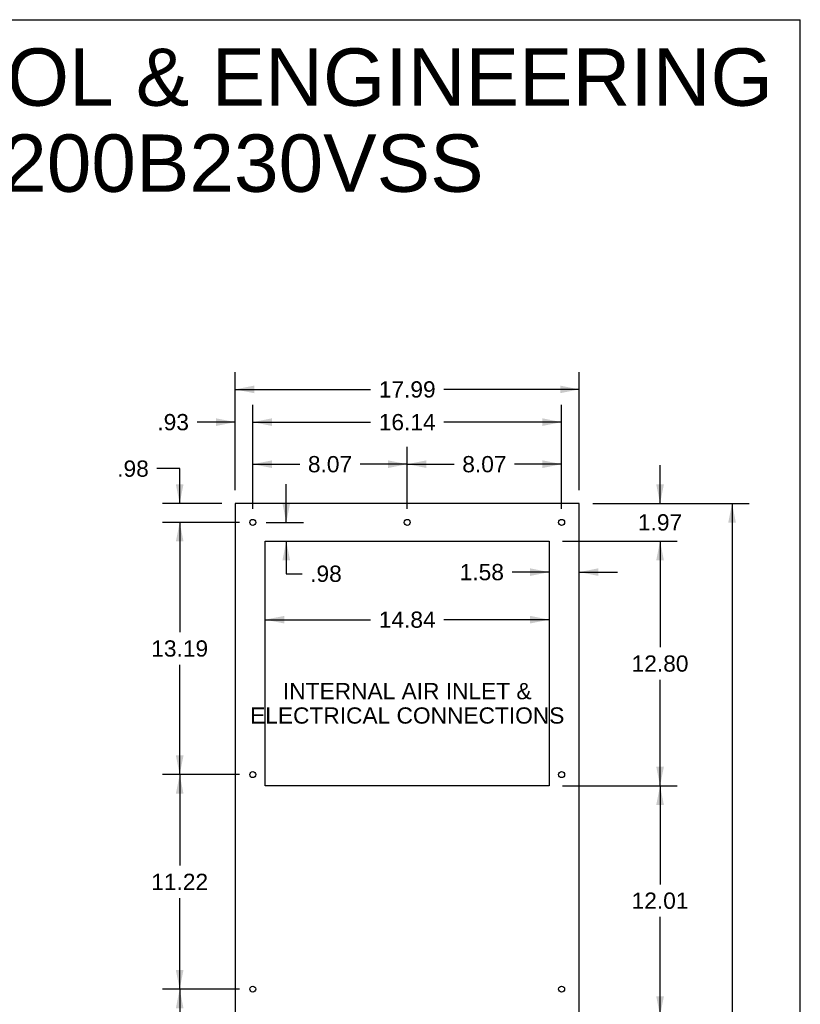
# Model space of a CAD drawing. Header units: inches. Extents: x 0 to 170, y 0 to 110.
# Tile 12 of 12: x 129 to 170, y 59 to 110. Entities that reach past the tile are written whole.
import ezdxf

# ---------------------------------------------------------------- set-up
doc = ezdxf.new("R2010")
doc.units = ezdxf.units.IN
doc.header["$LTSCALE"] = 9.35
doc.header["$MEASUREMENT"] = 0
doc.layers.get('0').update_dxf_attribs({"linetype": 'CONTINUOUS'})
doc.layers.add('DIMENSIONS', color=7, linetype='CONTINUOUS')
doc.styles.get("Standard").update_dxf_attribs({"font": 'arial.ttf'})
doc.dimstyles.new('DIMSTYLE_1', dxfattribs={"dimtxt": 0.85, "dimasz": 1, "dimexe": 0.09, "dimexo": 0.07, "dimgap": 0.0425, "dimtad": 0, "dimtih": 1, "dimtoh": 1, "dimzin": 4, "dimdsep": 46, "dimtxsty": 'Standard', "dimblk": '_FILLED', "dimblk1": '_FILLED', "dimblk2": '_FILLED', "dimcen": 0.09, "dimazin": 1, "dimtfac": 1, "dimtdec": 3, "dimtofl": 0, "dimtmove": 0, "dimatfit": 3, "dimldrblk": '_FILLED', "dimfxl": 0, "dimtolj": 1, "dimtzin": 4, "dimarcsym": 0})

# ---------------------------------------------------------------- blocks, each defined once
blk = doc.blocks.new('_FILLED')
at = {"color": 0, "linetype": 'ByBlock'}
blk.add_solid([(0, 0), (-1, 0.2), (-1, -0.2)], dxfattribs=at)
blk = doc.blocks.new('*D4')
at = {"layer": 'DIMENSIONS', "color": 2, "linetype": 'Continuous'}
for p, q in [((159.148, 84.698), (167.334, 84.698)), ((166.434, 84.698), (166.434, 55.036)), ((166.434, 23.675), (166.434, 53.336)), ((159.148, 23.675), (167.334, 23.675))]:
    blk.add_line(p, q, dxfattribs=at)
for p, rotation in [((166.434, 84.698), 90), ((166.434, 23.675), 270)]:
    blk.add_blockref('_FILLED', p, dxfattribs=dict(at, rotation=rotation))
at = {"layer": 'DIMENSIONS', "color": 2, "linetype": 'Continuous', "insert": (166.434, 54.611), "char_height": 0.85, "width": 2.97026, "attachment_point": 2, "line_spacing_factor": 0.9}
blk.add_mtext('61.02', dxfattribs=at)
blk = doc.blocks.new('*D5')
at = {"layer": 'DIMENSIONS', "color": 2, "linetype": 'Continuous'}
for p, q in [((140.456, 85.398), (140.456, 91.567)), ((158.448, 85.398), (158.448, 91.567)), ((140.456, 90.667), (147.542, 90.667)), ((158.448, 90.667), (151.362, 90.667))]:
    blk.add_line(p, q, dxfattribs=at)
at = {"layer": 'DIMENSIONS', "color": 2, "linetype": 'Continuous', "rotation": 180}
blk.add_blockref('_FILLED', (140.456, 90.667), dxfattribs=at)
at = {"layer": 'DIMENSIONS', "color": 2, "linetype": 'Continuous'}
blk.add_blockref('_FILLED', (158.448, 90.667), dxfattribs=at)
at = {"layer": 'DIMENSIONS', "color": 2, "linetype": 'Continuous', "insert": (149.452, 91.092), "char_height": 0.85, "width": 2.97026, "attachment_point": 2, "line_spacing_factor": 0.9}
blk.add_mtext('17.99', dxfattribs=at)
blk = doc.blocks.new('*D6')
at = {"layer": 'DIMENSIONS', "color": 2, "linetype": 'Continuous'}
for p, q in [((162.669, 84.698), (162.669, 86.698)), ((159.148, 84.698), (163.569, 84.698)), ((157.573, 82.73), (163.569, 82.73)), ((162.669, 82.73), (162.669, 80.73))]:
    blk.add_line(p, q, dxfattribs=at)
for p, rotation in [((162.669, 84.698), 270), ((162.669, 82.73), 90)]:
    blk.add_blockref('_FILLED', p, dxfattribs=dict(at, rotation=rotation))
at = {"layer": 'DIMENSIONS', "color": 2, "linetype": 'Continuous', "insert": (162.669, 84.139), "char_height": 0.85, "width": 2.30985, "attachment_point": 2, "line_spacing_factor": 0.9}
blk.add_mtext('1.97', dxfattribs=at)
blk = doc.blocks.new('*D7')
at = {"layer": 'DIMENSIONS', "color": 2, "linetype": 'Continuous'}
for p, q in [((157.573, 82.73), (163.569, 82.73)), ((162.669, 82.73), (162.669, 77.182)), ((162.669, 69.935), (162.669, 75.482)), ((157.573, 69.935), (163.569, 69.935))]:
    blk.add_line(p, q, dxfattribs=at)
for p, rotation in [((162.669, 82.73), 90), ((162.669, 69.935), 270)]:
    blk.add_blockref('_FILLED', p, dxfattribs=dict(at, rotation=rotation))
at = {"layer": 'DIMENSIONS', "color": 2, "linetype": 'Continuous', "insert": (162.669, 76.757), "char_height": 0.85, "width": 2.97026, "attachment_point": 2, "line_spacing_factor": 0.9}
blk.add_mtext('12.80', dxfattribs=at)
blk = doc.blocks.new('*D8')
at = {"layer": 'DIMENSIONS', "color": 2, "linetype": 'Continuous'}
for p, q in [((157.573, 69.935), (163.569, 69.935)), ((162.669, 69.935), (162.669, 64.781)), ((162.669, 57.928), (162.669, 63.081)), ((157.573, 57.928), (163.569, 57.928))]:
    blk.add_line(p, q, dxfattribs=at)
for p, rotation in [((162.669, 69.935), 90), ((162.669, 57.928), 270)]:
    blk.add_blockref('_FILLED', p, dxfattribs=dict(at, rotation=rotation))
at = {"layer": 'DIMENSIONS', "color": 2, "linetype": 'Continuous', "insert": (162.669, 64.356), "char_height": 0.85, "width": 2.97026, "attachment_point": 2, "line_spacing_factor": 0.9}
blk.add_mtext('12.01', dxfattribs=at)
blk = doc.blocks.new('*D11')
at = {"layer": 'DIMENSIONS', "color": 2, "linetype": 'Continuous'}
for p, q in [((142.031, 78.625), (147.542, 78.625)), ((156.873, 78.625), (151.362, 78.625))]:
    blk.add_line(p, q, dxfattribs=at)
at = {"layer": 'DIMENSIONS', "color": 2, "linetype": 'Continuous', "rotation": 180}
blk.add_blockref('_FILLED', (142.031, 78.625), dxfattribs=at)
at = {"layer": 'DIMENSIONS', "color": 2, "linetype": 'Continuous'}
blk.add_blockref('_FILLED', (156.873, 78.625), dxfattribs=at)
at = {"layer": 'DIMENSIONS', "color": 2, "linetype": 'Continuous', "insert": (149.452, 79.05), "char_height": 0.85, "width": 2.97026, "attachment_point": 2, "line_spacing_factor": 0.9}
blk.add_mtext('14.84', dxfattribs=at)
blk = doc.blocks.new('*D12')
at = {"layer": 'DIMENSIONS', "color": 2, "linetype": 'Continuous'}
for p, q in [((149.452, 84.414), (149.452, 87.657)), ((157.522, 84.414), (157.522, 87.657)), ((149.452, 86.757), (151.907, 86.757)), ((157.522, 86.757), (155.067, 86.757))]:
    blk.add_line(p, q, dxfattribs=at)
at = {"layer": 'DIMENSIONS', "color": 2, "linetype": 'Continuous', "rotation": 180}
blk.add_blockref('_FILLED', (149.452, 86.757), dxfattribs=at)
at = {"layer": 'DIMENSIONS', "color": 2, "linetype": 'Continuous'}
blk.add_blockref('_FILLED', (157.522, 86.757), dxfattribs=at)
at = {"layer": 'DIMENSIONS', "color": 2, "linetype": 'Continuous', "insert": (153.487, 87.182), "char_height": 0.85, "width": 2.30985, "attachment_point": 2, "line_spacing_factor": 0.9}
blk.add_mtext('8.07', dxfattribs=at)
blk = doc.blocks.new('*D13')
at = {"layer": 'DIMENSIONS', "color": 2, "linetype": 'Continuous'}
for p, q in [((141.382, 84.414), (141.382, 87.657)), ((149.452, 84.414), (149.452, 87.657)), ((141.382, 86.757), (143.837, 86.757)), ((149.452, 86.757), (146.997, 86.757))]:
    blk.add_line(p, q, dxfattribs=at)
at = {"layer": 'DIMENSIONS', "color": 2, "linetype": 'Continuous', "rotation": 180}
blk.add_blockref('_FILLED', (141.382, 86.757), dxfattribs=at)
at = {"layer": 'DIMENSIONS', "color": 2, "linetype": 'Continuous'}
blk.add_blockref('_FILLED', (149.452, 86.757), dxfattribs=at)
at = {"layer": 'DIMENSIONS', "color": 2, "linetype": 'Continuous', "insert": (145.417, 87.182), "char_height": 0.85, "width": 2.30985, "attachment_point": 2, "line_spacing_factor": 0.9}
blk.add_mtext('8.07', dxfattribs=at)
blk = doc.blocks.new('*D14')
at = {"layer": 'DIMENSIONS', "color": 2, "linetype": 'Continuous'}
for p, q in [((140.456, 85.398), (140.456, 89.855)), ((141.382, 84.414), (141.382, 89.855)), ((140.456, 88.955), (138.468, 88.955)), ((141.382, 88.955), (143.382, 88.955))]:
    blk.add_line(p, q, dxfattribs=at)
blk.add_blockref('_FILLED', (140.456, 88.955), dxfattribs=at)
at = {"layer": 'DIMENSIONS', "color": 2, "linetype": 'Continuous', "rotation": 180}
blk.add_blockref('_FILLED', (141.382, 88.955), dxfattribs=at)
at = {"layer": 'DIMENSIONS', "color": 2, "linetype": 'Continuous', "insert": (138.043, 89.38), "char_height": 0.85, "width": 1.64944, "attachment_point": 3, "line_spacing_factor": 0.9}
blk.add_mtext('.93', dxfattribs=at)
blk = doc.blocks.new('*D15')
at = {"layer": 'DIMENSIONS', "color": 2, "linetype": 'Continuous'}
for p, q in [((137.559, 86.525), (136.37, 86.525)), ((137.559, 84.698), (137.559, 86.525)), ((139.756, 84.698), (136.659, 84.698)), ((140.682, 83.714), (136.659, 83.714)), ((137.559, 83.714), (137.559, 81.714))]:
    blk.add_line(p, q, dxfattribs=at)
for p, rotation in [((137.559, 84.698), 270), ((137.559, 83.714), 90)]:
    blk.add_blockref('_FILLED', p, dxfattribs=dict(at, rotation=rotation))
at = {"layer": 'DIMENSIONS', "color": 2, "linetype": 'Continuous', "insert": (135.945, 86.95), "char_height": 0.85, "width": 1.64944, "attachment_point": 3, "line_spacing_factor": 0.9}
blk.add_mtext('.98', dxfattribs=at)
blk = doc.blocks.new('*D16')
at = {"layer": 'DIMENSIONS', "color": 2, "linetype": 'Continuous'}
for p, q in [((143.13, 83.714), (143.13, 85.714)), ((142.082, 83.714), (144.03, 83.714)), ((143.13, 82.73), (143.13, 81.027)), ((143.13, 81.027), (143.955, 81.027))]:
    blk.add_line(p, q, dxfattribs=at)
for p, rotation in [((143.13, 83.714), 270), ((143.13, 82.73), 90)]:
    blk.add_blockref('_FILLED', p, dxfattribs=dict(at, rotation=rotation))
at = {"layer": 'DIMENSIONS', "color": 2, "linetype": 'Continuous', "insert": (144.38, 81.452), "char_height": 0.85, "width": 1.64944, "attachment_point": 1, "line_spacing_factor": 0.9}
blk.add_mtext('.98', dxfattribs=at)
blk = doc.blocks.new('*D17')
at = {"layer": 'DIMENSIONS', "color": 2, "linetype": 'Continuous'}
for p, q in [((156.873, 81.113), (154.933, 81.113)), ((158.448, 81.113), (160.448, 81.113))]:
    blk.add_line(p, q, dxfattribs=at)
blk.add_blockref('_FILLED', (156.873, 81.113), dxfattribs=at)
at = {"layer": 'DIMENSIONS', "color": 2, "linetype": 'Continuous', "rotation": 180}
blk.add_blockref('_FILLED', (158.448, 81.113), dxfattribs=at)
at = {"layer": 'DIMENSIONS', "color": 2, "linetype": 'Continuous', "insert": (154.508, 81.538), "char_height": 0.85, "width": 2.30985, "attachment_point": 3, "line_spacing_factor": 0.9}
blk.add_mtext('1.58', dxfattribs=at)
blk = doc.blocks.new('*D18')
at = {"layer": 'DIMENSIONS', "color": 2, "linetype": 'Continuous'}
for p, q in [((141.382, 84.414), (141.382, 89.855)), ((157.522, 84.414), (157.522, 89.855)), ((141.382, 88.955), (147.542, 88.955)), ((157.522, 88.955), (151.362, 88.955))]:
    blk.add_line(p, q, dxfattribs=at)
at = {"layer": 'DIMENSIONS', "color": 2, "linetype": 'Continuous', "rotation": 180}
blk.add_blockref('_FILLED', (141.382, 88.955), dxfattribs=at)
at = {"layer": 'DIMENSIONS', "color": 2, "linetype": 'Continuous'}
blk.add_blockref('_FILLED', (157.522, 88.955), dxfattribs=at)
at = {"layer": 'DIMENSIONS', "color": 2, "linetype": 'Continuous', "insert": (149.452, 89.38), "char_height": 0.85, "width": 2.97026, "attachment_point": 2, "line_spacing_factor": 0.9}
blk.add_mtext('16.14', dxfattribs=at)
blk = doc.blocks.new('*D19')
at = {"layer": 'DIMENSIONS', "color": 2, "linetype": 'Continuous'}
for p, q in [((140.682, 83.714), (136.659, 83.714)), ((137.559, 83.714), (137.559, 77.969)), ((137.559, 70.525), (137.559, 76.269)), ((140.682, 70.525), (136.659, 70.525))]:
    blk.add_line(p, q, dxfattribs=at)
for p, rotation in [((137.559, 83.714), 90), ((137.559, 70.525), 270)]:
    blk.add_blockref('_FILLED', p, dxfattribs=dict(at, rotation=rotation))
at = {"layer": 'DIMENSIONS', "color": 2, "linetype": 'Continuous', "insert": (137.559, 77.544), "char_height": 0.85, "width": 2.97026, "attachment_point": 2, "line_spacing_factor": 0.9}
blk.add_mtext('13.19', dxfattribs=at)
blk = doc.blocks.new('*D20')
at = {"layer": 'DIMENSIONS', "color": 2, "linetype": 'Continuous'}
for p, q in [((140.682, 70.525), (136.659, 70.525)), ((137.559, 70.525), (137.559, 65.765)), ((137.559, 59.305), (137.559, 64.065)), ((140.682, 59.305), (136.659, 59.305))]:
    blk.add_line(p, q, dxfattribs=at)
for p, rotation in [((137.559, 70.525), 90), ((137.559, 59.305), 270)]:
    blk.add_blockref('_FILLED', p, dxfattribs=dict(at, rotation=rotation))
at = {"layer": 'DIMENSIONS', "color": 2, "linetype": 'Continuous', "insert": (137.559, 65.34), "char_height": 0.85, "width": 2.97026, "attachment_point": 2, "line_spacing_factor": 0.9}
blk.add_mtext('11.22', dxfattribs=at)
blk = doc.blocks.new('*D21')
at = {"layer": 'DIMENSIONS', "color": 2, "linetype": 'Continuous'}
for p, q in [((140.682, 59.305), (136.659, 59.305)), ((137.559, 59.305), (137.559, 52.872)), ((137.559, 44.739), (137.559, 51.172)), ((140.682, 44.739), (136.659, 44.739))]:
    blk.add_line(p, q, dxfattribs=at)
for p, rotation in [((137.559, 59.305), 90), ((137.559, 44.739), 270)]:
    blk.add_blockref('_FILLED', p, dxfattribs=dict(at, rotation=rotation))
at = {"layer": 'DIMENSIONS', "color": 2, "linetype": 'Continuous', "insert": (137.559, 52.447), "char_height": 0.85, "width": 2.97026, "attachment_point": 2, "line_spacing_factor": 0.9}
blk.add_mtext('14.57', dxfattribs=at)

msp = doc.modelspace()

# ---------------------------------------------------------------- linework, layer by layer
at = {"color": 7, "linetype": 'Continuous'}
for p, q in [((0, 110), (170, 110)), ((170, 0), (170, 110)), ((140.4563, 84.6975), (140.4563, 23.6745)), ((158.4483, 84.6975), (140.4563, 84.6975)), ((158.4483, 23.6745), (158.4483, 84.6975)), ((142.0313, 69.9345), (142.0313, 82.7295)), ((142.0313, 82.7295), (156.8733, 82.7295)), ((156.8733, 82.7295), (156.8733, 69.9345)), ((156.8733, 69.9345), (142.0313, 69.9345))]:
    msp.add_line(p, q, dxfattribs=at)
for centre in [(141.3823, 83.7135), (149.4523, 83.7135), (157.5223, 83.7135), (141.3823, 70.5245), (157.5223, 70.5245), (141.3823, 59.3045), (157.5223, 59.3045)]:
    msp.add_circle(centre, 0.156, dxfattribs=at)

# ---------------------------------------------------------------- texts
at = {"layer": 'DIMENSIONS', "color": 2, "linetype": 'Continuous', "attachment_point": 2, "line_spacing_factor": 0.9}
for s, insert, char_height, width in [('SAGINAW CONTROL & ENGINEERING\\PSCE-AC10200B230VSS', (130.6155, 108.4996), 3, 75.769517), ('INTERNAL AIR INLET &\\PELECTRICAL CONNECTIONS', (149.4549, 75.3148), 0.85, 16.399628)]:
    msp.add_mtext(s, dxfattribs=dict(at, insert=insert, char_height=char_height, width=width))

# ---------------------------------------------------------------- dimensions: what is measured, and where the dimension line sits
at = {"layer": 'DIMENSIONS', "color": 2, "linetype": 'Continuous'}
for base, p1, p2, picture, middle in [((158.4483, 90.6671), (140.4563, 85.3275), (158.4483, 85.3275), '*D5', (149.4884, 90.6624)), ((141.3823, 88.9551), (140.4563, 85.3275), (141.3823, 84.3435), '*D14', (137.2431, 88.9503)), ((157.5223, 88.9551), (141.3823, 84.3435), (157.5223, 84.3435), '*D18', (149.4884, 88.9503)), ((158.4483339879, 81.1128834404), (156.8733339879, 82.7295278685), (158.4483339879, 84.6975278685), '*D17', (153.3885128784, 81.1081411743))]:
    dim = msp.add_linear_dim(base=base, p1=p1, p2=p2, dimstyle='DIMSTYLE_1', dxfattribs=at)
    dim.commit()
    dim.dimension.update_dxf_attribs({"geometry": picture, "text_midpoint": middle, "dimtype": 160})
for base, p1, p2, angle, picture, middle in [((141.3823, 86.7569), (149.4523, 84.3435), (141.3823, 84.3435), 180, '*D13', (145.4131, 86.7522)), ((149.4523, 86.7569), (157.5223, 84.3435), (149.4523, 84.3435), 180, '*D12', (153.4831, 86.7522)), ((137.5594, 83.7135), (139.8263, 84.6975), (140.7523, 83.7135), 270, '*D15', (135.1435, 86.5206)), ((162.6686, 82.7295), (159.0783, 84.6975), (157.5033, 82.7295), 270, '*D6', (162.7054, 83.7088)), ((143.1302, 83.7135), (142.0313, 82.7295), (142.0123, 83.7135), 90, '*D16', (145.2282, 81.0223)), ((166.4338, 23.6745), (159.0783, 84.6975), (159.0783, 23.6745), 270, '*D4', (166.4225, 54.1813)), ((137.5594, 70.5245), (140.7523, 83.7135), (140.7523, 70.5245), 270, '*D19', (137.5956, 77.1143)), ((142.0313, 78.6247), (156.8733, 82.7295), (142.0313, 82.7295), 180, '*D11', (149.4884, 78.62)), ((162.6685504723, 69.9345278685), (157.5033339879, 82.7295278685), (157.5033339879, 69.9345278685), 270, '*D7', (162.7046664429, 76.3272854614)), ((137.5594, 59.3045), (140.7523, 70.5245), (140.7523, 59.3045), 270, '*D20', (137.5908, 64.9161)), ((162.6686, 57.9275), (157.5033, 69.9345), (157.5033, 57.9275), 270, '*D8', (162.6225, 63.9263)), ((137.5594, 44.7385), (140.7523, 59.3045), (140.7523, 44.7385), 270, '*D21', (137.5956, 52.0168))]:
    dim = msp.add_linear_dim(base=base, p1=p1, p2=p2, angle=angle, dimstyle='DIMSTYLE_1', dxfattribs=at)
    dim.commit()
    dim.dimension.update_dxf_attribs({"geometry": picture, "text_midpoint": middle, "dimtype": 160})

doc.saveas('drawing.dxf')
